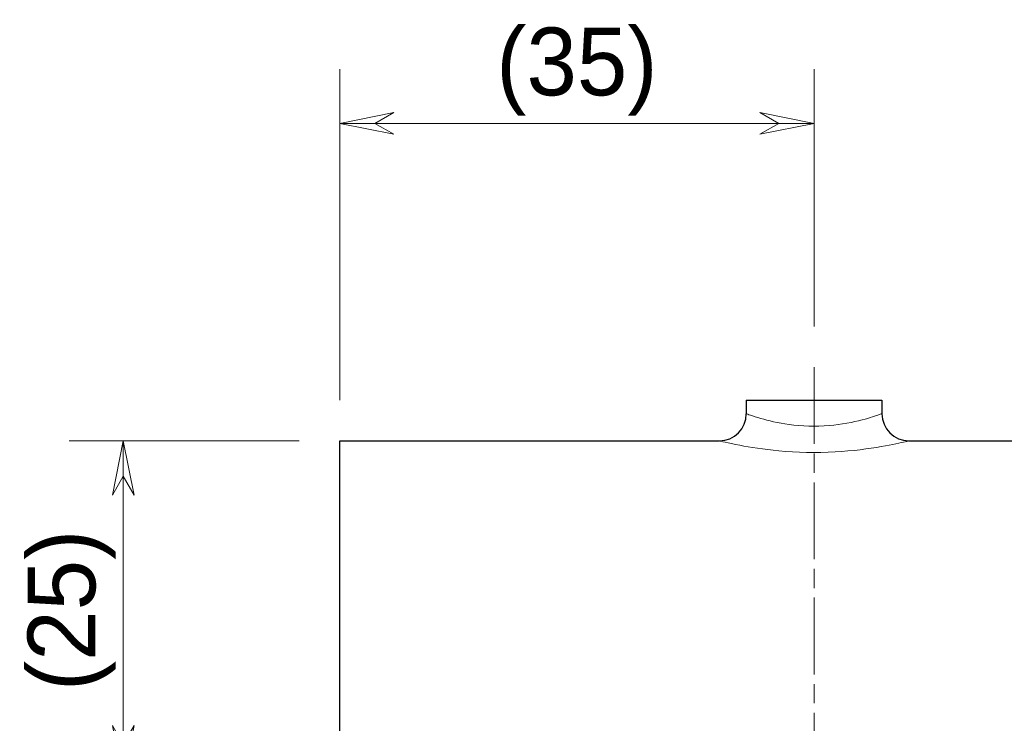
# Model space of a CAD drawing. Header units: millimetres. Extents: x 14 to 974, y 14 to 587.
# Tile 19 of 45: x 72 to 145, y 435 to 487. Entities that reach past the tile are written whole.
import ezdxf

# ---------------------------------------------------------------- set-up
doc = ezdxf.new("R2010")
doc.units = ezdxf.units.MM
doc.linetypes.add('CENTER', pattern=[50.8, 31.75, -6.35, 6.35, -6.35])
doc.linetypes.add('CHAIN', pattern=[0.3543, 0.2362, -0.0295, 0.0591, -0.0295])
doc.layers.add('외형선(ISO)', color=7, linetype='Continuous', lineweight=25)
doc.layers.add('좁은 외형선(ISO)', color=7, linetype='Continuous', lineweight=18)
doc.layers.add('중심선(ISO)', color=1, linetype='CENTER', lineweight=5, true_color=0xff0000)
doc.layers.add('치수(ISO)', color=1, linetype='Continuous', lineweight=5, true_color=0xff0000)
doc.styles.add('치수문자', font='txt')
doc.dimstyles.new('한국ATC센터', dxfattribs={"dimscale": 2, "dimtxt": 2.5, "dimasz": 2, "dimexe": 2, "dimexo": 1.5, "dimgap": 0.4, "dimtad": 1, "dimrnd": 1e-08, "dimdsep": 46, "dimtxsty": '치수문자', "dimblk": 'Flared-1', "dimcen": 0.09, "dimdle": 4, "dimclrd": 256, "dimclre": 256, "dimclrt": 5, "dimazin": 2, "dimtfac": 0.5, "dimtmove": 0, "dimatfit": 3, "dimfxl": 1, "dimtolj": 1, "dimlwd": -1, "dimlwe": -1, "dimarcsym": 0})

# ---------------------------------------------------------------- blocks, each defined once
blk = doc.blocks.new('Flared-1')
at = {"color": 0}
for p, q in [((0, 0), (-1, 0.2)), ((-1, 0.2), (-0.65, 0)), ((-1, 0), (0, 0)), ((-0.65, 0), (-1, -0.2)), ((-1, -0.2), (0, 0))]:
    blk.add_line(p, q, dxfattribs=at)
at = {"color": 0, "flags": 128}
for points in [[(-0.65, 0), (0, 0), (-1, 0.2), (-0.65, 0)], [(-0.65, 0), (-1, 0.2), (-0.65, 0), (-0.65, 0)], [(-0.65, 0), (-1, -0.2), (0, 0), (-0.65, 0)]]:
    blk.add_lwpolyline(points, dxfattribs=at)
at = {"color": 0}
for points in [[(-0.65, 0), (0, 0), (-1, 0.2), (-0.65, 0)], [(-0.65, 0), (-1, 0.2), (-0.65, 0)], [(-0.65, 0), (-1, -0.2), (0, 0), (-0.65, 0)]]:
    blk.add_solid(points, dxfattribs=at)
blk = doc.blocks.new('*D51')
at = {"layer": 'Defpoints', "color": 0, "transparency": 16777216}
for p in [(130.942, 479.575), (130.942, 461.597), (95.942, 456.16)]:
    blk.add_point(p, dxfattribs=at)
at = {"layer": '치수(ISO)', "transparency": 16777216}
for p, q in [((95.942, 459.16), (95.942, 483.575)), ((130.942, 464.597), (130.942, 483.575)), ((99.942, 479.575), (126.942, 479.575))]:
    blk.add_line(p, q, dxfattribs=at)
at = {"layer": '치수(ISO)', "transparency": 16777216, "xscale": 4, "yscale": 4, "zscale": 4, "rotation": 180}
blk.add_blockref('Flared-1', (95.942, 479.575), dxfattribs=at)
at = {"layer": '치수(ISO)', "transparency": 16777216, "xscale": 4, "yscale": 4, "zscale": 4}
blk.add_blockref('Flared-1', (130.942, 479.575), dxfattribs=at)
at = {"layer": '치수(ISO)', "color": 5, "transparency": 16777216, "insert": (113.442, 486.638), "char_height": 5, "attachment_point": 2, "style": '치수문자'}
blk.add_mtext('\\A1;(35)', dxfattribs=at)
blk = doc.blocks.new('*D52')
at = {"layer": 'Defpoints', "color": 0, "transparency": 16777216}
for p in [(95.942, 456.16), (79.978, 431.16), (93.442, 431.16)]:
    blk.add_point(p, dxfattribs=at)
at = {"layer": '치수(ISO)', "transparency": 16777216}
for p, q in [((92.942, 456.16), (75.978, 456.16)), ((79.978, 452.16), (79.978, 435.16)), ((90.442, 431.16), (75.978, 431.16))]:
    blk.add_line(p, q, dxfattribs=at)
at = {"layer": '치수(ISO)', "transparency": 16777216, "xscale": 4, "yscale": 4, "zscale": 4}
for p, rotation in [((79.978, 456.16), 90), ((79.978, 431.16), 270)]:
    blk.add_blockref('Flared-1', p, dxfattribs=dict(at, rotation=rotation))
at = {"layer": '치수(ISO)', "color": 5, "transparency": 16777216, "insert": (72.915, 443.66), "char_height": 5, "attachment_point": 2, "rotation": 90, "style": '치수문자'}
blk.add_mtext('\\A1;(25)', dxfattribs=at)

msp = doc.modelspace()

# ---------------------------------------------------------------- linework, layer by layer
at = {"layer": '외형선(ISO)'}
for p, q in [((125.9425, 459.1601), (135.9425, 459.1601)), ((125.9425, 459.1601), (125.9425, 458.1601)), ((135.9425, 459.1601), (135.9425, 458.1601)), ((95.9425, 406.1601), (95.9425, 456.1601)), ((95.9425, 456.1601), (123.9425, 456.1601)), ((137.9425, 456.1601), (165.9425, 456.1601))]:
    msp.add_line(p, q, dxfattribs=at)
for centre, start, end in [((123.9425, 458.1601), 270, 0), ((137.9425, 458.1601), 180, 270)]:
    msp.add_arc(centre, 2, start, end, dxfattribs=at)
at = {"layer": '좁은 외형선(ISO)'}
for points, knots in [([(135.9417, 458.1591), (135.9415, 458.1589), (135.877, 458.1359), (135.5168, 458.0099), (135.0768, 457.8591), (133.8223, 457.531), (132.9682, 457.359), (131.0683, 457.2016), (130.0201, 457.2367), (128.282, 457.4774), (127.5642, 457.652), (126.3753, 457.9946), (125.9892, 458.1431), (125.9438, 458.1596), (125.9425, 458.16), (125.9426, 458.1599)], [0.7555671, 0.7555671, 0.7555671, 0.7555671, 0.8892596, 0.8892596, 1.1324024, 1.1324024, 1.4044663, 1.4044663, 1.6930665, 1.6930665, 1.9444172, 1.9444172, 2.247311, 2.247311, 2.2667013, 2.2667013, 2.2667013, 2.2667013]), ([(123.9426, 456.1599), (123.9425, 456.16), (123.9444, 456.1596), (124.0079, 456.1443), (124.5484, 456.0068), (126.2129, 455.6896), (127.2179, 455.528), (129.6512, 455.3051), (131.1186, 455.2726), (133.7784, 455.4183), (134.9743, 455.5776), (136.7305, 455.8814), (137.3466, 456.021), (137.8508, 456.1377), (137.9411, 456.159), (137.9414, 456.1592)], [-2.2667013, -2.2667013, -2.2667013, -2.2667013, -2.247311, -2.247311, -1.9444172, -1.9444172, -1.6930665, -1.6930665, -1.4044663, -1.4044663, -1.1324024, -1.1324024, -0.8892596, -0.8892596, -0.7555671, -0.7555671, -0.7555671, -0.7555671])]:
    msp.add_open_spline(points, degree=3, knots=knots, dxfattribs=at)
at = {"layer": '중심선(ISO)', "linetype": 'CHAIN', "ltscale": 23.990969}
msp.add_line((130.9425, 461.5968), (130.9425, 379.4954), dxfattribs=at)

# ---------------------------------------------------------------- dimensions: what is measured, and where the dimension line sits
at = {"layer": '치수(ISO)'}
for base, p2, angle, picture, middle in [((130.9425, 479.5752), (130.9425, 461.5968), 180, '*D51', (113.4425, 479.5752)), ((79.9783, 431.1601), (93.4425, 431.1601), 270, '*D52', (79.9783, 443.6601))]:
    dim = msp.add_linear_dim(base=base, p1=(95.9425, 456.1601), p2=p2, angle=angle, text='(<>)', dimstyle='한국ATC센터', override={"dimdec": 2, "dimtp": 0, "dimtm": 0, "dimtdec": 2, "dimtofl": 0, "dimatfit": 1}, dxfattribs=at)
    dim.commit()
    dim.dimension.update_dxf_attribs({"geometry": picture, "text_midpoint": middle, "dimtype": 160})

doc.saveas('drawing.dxf')
